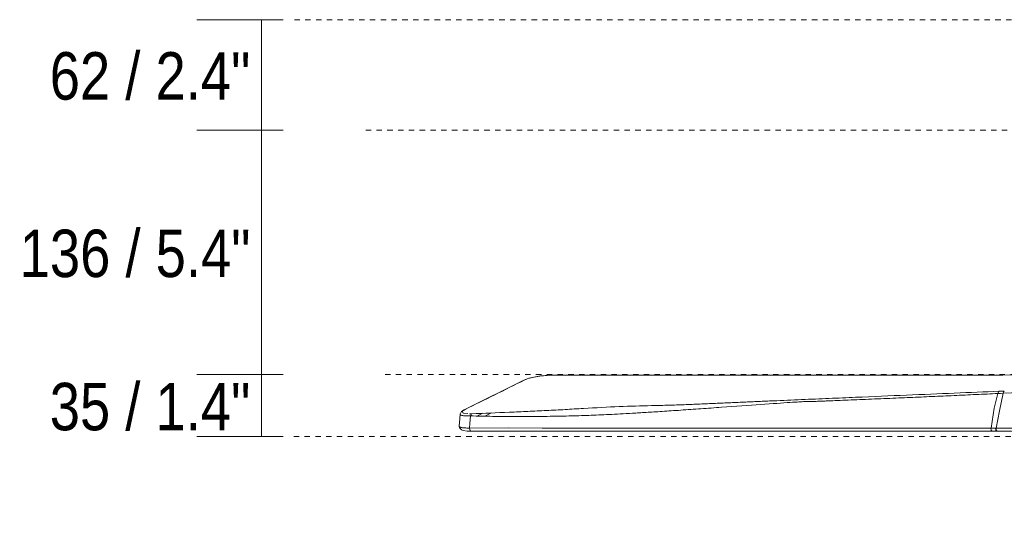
# Model space of a CAD drawing. Header units: millimetres. Extents: x 5789 to 11311, y 1488 to 7515.
# Tile 1 of 6: x 5789 to 6337, y 1720 to 2000. Entities that reach past the tile are written whole.
import ezdxf

# ---------------------------------------------------------------- set-up
doc = ezdxf.new("R2010")
doc.units = ezdxf.units.MM
doc.linetypes.add('Dash', pattern=[6, 3, -3])
for name, color, linetype, lineweight in [('Aparatos eléctricos', 7, 'Continuous', 9), ('Cotas', 7, 'Continuous', 9), ('Cotas-12', 7, 'Continuous', 9)]:
    doc.layers.add(name, color=color, linetype=linetype, lineweight=lineweight)
doc.layers.add('Lighthing Fixture Dim Grey Dash', color=7, linetype='Dash', lineweight=9, true_color=0xd2d2d2)
doc.styles.add('Arial Narrow', font='ARIALN.TTF', dxfattribs={"height": 26.4})
doc.dimstyles.new('FARO_-_2_2mm_Arial_Narrow_mm_Inch_Horiz', dxfattribs={"dimscale": 304.8, "dimtxt": 27.018578, "dimasz": 0, "dimexe": 0.11811, "dimexo": 0.0625, "dimgap": 0.019685, "dimtad": 3, "dimtih": 1, "dimtoh": 1, "dimdec": 0, "dimzin": 0, "dimdsep": 46, "dimtxsty": 'Arial Narrow', "dimblk1": 'NONE', "dimblk2": 'NONE', "dimsah": 1, "dimcen": 0.09, "dimadec": 0, "dimazin": 0, "dimtfac": 1, "dimtdec": 4, "dimtix": 1, "dimtmove": 0, "dimatfit": 3, "dimfxl": 0.03937, "dimfxlon": 1, "dimtvp": 1, "dimtolj": 1, "dimtzin": 0, "dimarcsym": 2})

# ---------------------------------------------------------------- blocks, each defined once
blk = doc.blocks.new('34277 - 34277 KLIM M Black_walnut fan-626849-Alzado_PDF')
at = {"color": 254, "lineweight": 9, "true_color": 0xcccccc}
for p, q in [((6069.63, 1799.41), (6036.48, 1782.97)), ((6070.11, 1799.52), (6069.35, 1799.21)), ((6036.93, 1783.09), (6036.03, 1782.53)), ((6036.09, 1782.65), (6036.93, 1783.09)), ((6036.27, 1781.03), (6038.5, 1780.75)), ((6043.88, 1779.49), (6046.82, 1780.96)), ((6048.25, 1779.48), (6051.59, 1781.14)), ((6039.38, 1780.72), (6040.49, 1780.71)), ((6039.42, 1772.7), (6039.65, 1771.35)), ((6039.65, 1771.35), (6040.16, 1770.96)), ((6040.16, 1770.96), (6330.31, 1770.95)), ((6040.17, 1770.96), (6040.34, 1771)), ((6049.46, 1771), (6044.9, 1771)), ((6253.42, 1770.99), (6248.88, 1770.99)), ((6271.77, 1770.99), (6267.02, 1770.99)), ((6289.69, 1770.99), (6280.62, 1770.99)), ((6330.31, 1770.95), (6332.87, 1770.95)), ((6331.22, 1770.99), (6330.49, 1770.99)), ((6332.87, 1770.95), (6333.15, 1770.95)), ((6333.15, 1770.95), (6441.15, 1770.47))]:
    blk.add_line(p, q, dxfattribs=at)
at = {"color": 254, "lineweight": 9, "true_color": 0xcccccc, "flags": 128}
for points in [[(6084.54, 1802.12), (6082.59, 1802.07), (6078.83, 1801.73), (6076.07, 1801.3), (6072.33, 1800.42), (6069.63, 1799.41)], [(6519.75, 1799.88), (6428.35, 1795.95), (6336.31, 1792.09)], [(6333.46, 1791.97), (6331.38, 1783.76), (6329.57, 1772.68)], [(6336.31, 1792.09), (6334.36, 1782.38), (6332.4, 1772.68)], [(6336.31, 1792.09), (6334.89, 1792.03), (6333.46, 1791.97)], [(6334.12, 1793.23), (6335.55, 1793.29), (6336.97, 1793.35)], [(6336.31, 1792.09), (6336.52, 1792.97), (6336.97, 1793.35)], [(6036.48, 1782.97), (6034.85, 1781.9), (6034.1, 1780.42)], [(6035.51, 1782.04), (6035.63, 1781.29), (6036.06, 1781.09)], [(6034.1, 1780.41), (6033.71, 1775.71), (6033.57, 1773.91)], [(6039.42, 1772.7), (6039.55, 1775.35), (6039.98, 1779.5)], [(6033.56, 1773.9), (6033.72, 1773), (6034.08, 1772.42), (6034.86, 1771.8), (6036.08, 1771.35), (6038, 1771.04), (6040.17, 1770.96)], [(6329.57, 1772.68), (6288.9, 1772.68), (6253.87, 1772.68), (6223.52, 1772.68), (6196.13, 1772.68), (6169.71, 1772.68), (6142.31, 1772.69), (6111.19, 1772.69), (6079.72, 1772.69), (6061.12, 1772.91), (6039.42, 1772.7)], [(6329.57, 1772.68), (6330.85, 1772.68), (6332.13, 1772.68)], [(6332.13, 1772.68), (6332.18, 1772.68), (6332.24, 1772.68), (6332.29, 1772.68), (6332.35, 1772.68), (6332.4, 1772.68)], [(6333.33, 1770.99), (6333.19, 1770.99), (6333.05, 1770.99)]]:
    blk.add_lwpolyline(points, dxfattribs=at)
at = {"color": 254, "lineweight": 9, "true_color": 0xcccccc}
for points in [[(6070.11, 1799.52), (6064.57, 1796.79), (6053.47, 1791.3), (6042.42, 1785.82), (6036.93, 1783.09)], [(6071.22, 1799.99), (6070.8, 1799.84), (6070.43, 1799.68), (6070.11, 1799.52)], [(6084.37, 1802.08), (6133.17, 1802.12), (6230.8, 1802.19), (6328.53, 1802.25), (6377.4, 1802.3)], [(6084.59, 1802.12), (6084.51, 1802.13), (6084.44, 1802.12), (6084.37, 1802.08)], [(6333.46, 1791.97), (6333.48, 1792.28), (6333.62, 1792.95), (6333.97, 1793.22), (6334.12, 1793.23)], [(6035.15, 1779.74), (6035.66, 1779.62), (6036.34, 1779.54), (6037.16, 1779.5)], [(6037.16, 1779.5), (6037.98, 1779.46), (6038.94, 1779.47), (6039.98, 1779.5)], [(6040.34, 1771), (6039.91, 1771), (6039.49, 1771.01), (6039.1, 1771.03)], [(6330.31, 1770.95), (6330.37, 1770.95), (6330.43, 1770.96), (6330.49, 1770.99)], [(6333.05, 1770.99), (6332.92, 1770.93), (6332.65, 1770.95), (6332.35, 1771.31), (6332.14, 1771.88), (6332.11, 1772.42), (6332.13, 1772.68)], [(6332.4, 1772.68), (6332.39, 1772.42), (6332.42, 1771.87), (6332.56, 1771.5), (6332.64, 1771.34)], [(6332.64, 1771.34), (6332.72, 1771.19), (6332.93, 1770.95), (6333.2, 1770.93), (6333.33, 1770.99)], [(6333.33, 1770.99), (6335.86, 1770.99), (6338.4, 1770.99), (6340.94, 1770.99)]]:
    blk.add_open_spline(points, degree=3, dxfattribs=at)
for points, knots in [([(6082.36, 1802.03), (6081.74, 1801.99), (6079.76, 1801.85), (6076.32, 1801.38), (6073.77, 1800.79), (6072.65, 1800.47), (6072.6, 1800.45)], [-0.8669814, -0.8669814, -0.8669814, -0.8669814, -0.75, -0.5, -0.25, -0.2371705, -0.2371705, -0.2371705, -0.2371705]), ([(6333.47, 1791.96), (6329.39, 1791.77), (6321.24, 1791.39), (6309, 1790.83), (6298.81, 1790.37), (6290.64, 1790.01), (6284.58, 1789.75), (6278.27, 1789.48), (6269.37, 1789.1), (6260.25, 1788.73), (6251.61, 1788.37), (6245.56, 1788.12), (6241.01, 1787.94), (6237.78, 1787.81), (6235.55, 1787.71), (6233.67, 1787.64), (6231.78, 1787.58), (6230.26, 1787.55), (6229.29, 1787.56), (6228.4, 1787.58), (6226.69, 1787.54), (6219.3, 1787.11), (6202.2, 1785.93), (6183.52, 1784.57), (6168.08, 1783.47), (6156.81, 1782.68), (6148.12, 1782.09), (6141.86, 1781.69), (6137.62, 1781.43), (6133.73, 1781.2), (6128.81, 1780.92), (6123.16, 1780.6), (6116.97, 1780.29), (6109.3, 1779.94), (6102.11, 1779.68), (6094.7, 1779.47), (6088.79, 1779.34), (6082.63, 1779.24), (6074.51, 1779.15), (6064.33, 1779.12), (6052.14, 1779.23), (6044.02, 1779.4), (6039.96, 1779.5)], [0, 0, 0, 0, 0.041667, 0.083333, 0.125, 0.145833, 0.166667, 0.1875, 0.208333, 0.25, 0.270833, 0.291667, 0.3125, 0.322917, 0.333333, 0.34375, 0.354167, 0.375, 0.395833, 0.416667, 0.458333, 0.5, 0.541667, 0.583333, 0.604167, 0.625, 0.645833, 0.65625, 0.666667, 0.677083, 0.6875, 0.708333, 0.729167, 0.75, 0.791667, 0.8125, 0.833333, 0.854167, 0.875, 0.916667, 0.958333, 1, 1, 1, 1]), ([(6334.12, 1793.23), (6326.06, 1792.9), (6309.4, 1792.2), (6282.78, 1791.07), (6259.21, 1790.07), (6239.48, 1789.22), (6224.21, 1788.57), (6211.05, 1788), (6200.28, 1787.54), (6192.06, 1787.19), (6183.67, 1786.82), (6175.11, 1786.44), (6166.46, 1786.06), (6157.75, 1785.7), (6149.15, 1785.42), (6137.74, 1785.14), (6122.97, 1784.79), (6106.27, 1783.86), (6094.24, 1783.14), (6087.35, 1782.74), (6082.21, 1782.48), (6077.08, 1782.23), (6070.19, 1781.9), (6058.08, 1781.37), (6047.56, 1780.96), (6040.49, 1780.71)], [-1, -1, -1, -1, -0.888889, -0.777778, -0.666667, -0.611111, -0.555556, -0.5, -0.472222, -0.444444, -0.416667, -0.388889, -0.361111, -0.333333, -0.305556, -0.277778, -0.222222, -0.166667, -0.138889, -0.125, -0.111111, -0.097222, -0.083333, -0.055556, 0, 0, 0, 0]), ([(6034.22, 1780.68), (6034.08, 1780.5), (6034.04, 1780.12), (6034.64, 1779.85), (6035.15, 1779.74)], [0.2479019, 0.2479019, 0.2479019, 0.2479019, 0.4, 0.5997777, 0.5997777, 0.5997777, 0.5997777]), ([(6039.98, 1779.5), (6040.01, 1779.56), (6040.06, 1779.68), (6040.13, 1779.86), (6040.19, 1779.99), (6040.23, 1780.11), (6040.26, 1780.28), (6040.28, 1780.44), (6040.32, 1780.56), (6040.4, 1780.69), (6040.46, 1780.7), (6040.49, 1780.71)], [0, 0, 0, 0, 0.125, 0.234375, 0.375, 0.484375, 0.5625, 0.625, 0.6875, 0.75, 1, 1, 1, 1]), ([(6039.42, 1772.7), (6038.91, 1772.7), (6037.92, 1772.73), (6036.59, 1772.81), (6035.45, 1772.9), (6034.55, 1773.05), (6033.92, 1773.32), (6033.58, 1773.64), (6033.55, 1773.9), (6033.59, 1774.04), (6033.6, 1774.05)], [0, 0, 0, 0, 0.1, 0.2, 0.3, 0.4, 0.5, 0.6, 0.7, 0.7101039, 0.7101039, 0.7101039, 0.7101039]), ([(6329.57, 1772.68), (6329.55, 1772.42), (6329.58, 1771.88), (6329.79, 1771.31), (6330.04, 1771), (6330.24, 1770.95), (6330.31, 1770.95)], [0, 0, 0, 0, 0.25, 0.5, 0.75, 0.8842993, 0.8842993, 0.8842993, 0.8842993]), ([(6440.43, 1772.23), (6436.18, 1772.28), (6429.98, 1772.34), (6422.05, 1772.41), (6416.25, 1772.45), (6410.71, 1772.48), (6405.41, 1772.51), (6400.18, 1772.54), (6394.89, 1772.56), (6389.5, 1772.58), (6384.13, 1772.6), (6378.74, 1772.61), (6373.36, 1772.63), (6367.88, 1772.64), (6362.33, 1772.65), (6356.85, 1772.66), (6351.58, 1772.67), (6346.56, 1772.67), (6340.05, 1772.68), (6335.4, 1772.68), (6332.4, 1772.68)], [0, 0, 0, 0, 0.1, 0.15, 0.2, 0.25, 0.3, 0.35, 0.4, 0.45, 0.5, 0.55, 0.6, 0.65, 0.7, 0.75, 0.8, 0.85, 0.9, 1, 1, 1, 1])]:
    blk.add_open_spline(points, degree=3, knots=knots, dxfattribs=at)
blk = doc.blocks.new('DIMBLOCK2-Alzado_PDF')
at = {"layer": 'Cotas-12', "color": 251, "true_color": 0x5b5b5b}
for p, q in [((5923.7, 2000), (5887.7, 2000)), ((5923.7, 2000), (5923.7, 1938.49)), ((5923.7, 2000), (5935.7, 2000)), ((5923.7, 1938.49), (5887.7, 1938.49)), ((5923.7, 1938.49), (5935.7, 1938.49))]:
    blk.add_line(p, q, dxfattribs=at)
at = {"layer": 'Cotas-12', "color": 0, "insert": (5805.77, 1981.92), "char_height": 26.4, "width": 134.3209, "attachment_point": 1, "line_spacing_factor": 0.974696, "style": 'Arial Narrow'}
blk.add_mtext('62 / 2.4"', dxfattribs=at)
blk = doc.blocks.new('_None')
blk = doc.blocks.new('DIMBLOCK3-Alzado_PDF')
at = {"layer": 'Cotas-12', "color": 251, "true_color": 0x5b5b5b}
for p, q in [((5923.7, 1938.49), (5887.7, 1938.49)), ((5923.7, 1938.49), (5923.7, 1802.49)), ((5923.7, 1938.49), (5935.7, 1938.49)), ((5923.7, 1802.49), (5887.7, 1802.49)), ((5923.7, 1802.49), (5935.7, 1802.49))]:
    blk.add_line(p, q, dxfattribs=at)
at = {"layer": 'Cotas-12', "color": 0, "insert": (5789.04, 1883.17), "char_height": 26.4, "width": 154.3919, "attachment_point": 1, "line_spacing_factor": 0.974696, "style": 'Arial Narrow'}
blk.add_mtext('136 / 5.4"', dxfattribs=at)
blk = doc.blocks.new('DIMBLOCK4-Alzado_PDF')
at = {"layer": 'Cotas-12', "color": 251, "true_color": 0x5b5b5b}
for p, q in [((5923.7, 1802.49), (5887.7, 1802.49)), ((5923.7, 1802.49), (5923.7, 1767.96)), ((5923.7, 1802.49), (5935.7, 1802.49)), ((5923.7, 1767.96), (5887.7, 1767.96)), ((5923.7, 1767.96), (5935.7, 1767.96))]:
    blk.add_line(p, q, dxfattribs=at)
at = {"layer": 'Cotas-12', "color": 0, "insert": (5805.77, 1797.9), "char_height": 26.4, "width": 134.3209, "attachment_point": 1, "line_spacing_factor": 0.974696, "style": 'Arial Narrow'}
blk.add_mtext('35 / 1.4"', dxfattribs=at)

msp = doc.modelspace()

# ---------------------------------------------------------------- linework, layer by layer
at = {"layer": 'Lighthing Fixture Dim Grey Dash'}
for p, q in [((6394.95, 2000), (5939.21, 2000)), ((6536.61, 1938.49), (5981.61, 1938.49)), ((6541.35, 1802.49), (5989.4, 1802.49)), ((6526.57, 1767.96), (5940.7, 1767.96))]:
    msp.add_line(p, q, dxfattribs=at)

# ---------------------------------------------------------------- block references
at = {"layer": 'Aparatos eléctricos'}
msp.add_blockref('34277 - 34277 KLIM M Black_walnut fan-626849-Alzado_PDF', (0, 0), dxfattribs=at)

# ---------------------------------------------------------------- dimensions: what is measured, and where the dimension line sits
at = {"layer": 'Cotas', "color": 251, "true_color": 0x5b5b5b}
for base, p1, p2, override, picture, middle in [((5923.7, 1938.49), (5935.7, 2000), (5935.7, 1938.49), {"dimpost": '<>', "dimfxl": 61.506273}, 'DIMBLOCK2-Alzado_PDF', (5850.75, 1969.25)), ((5923.7, 1802.49), (5935.7, 1938.49), (5935.7, 1802.49), {"dimpost": '<>', "dimfxl": 136.000755}, 'DIMBLOCK3-Alzado_PDF', (5843.42, 1870.49)), ((5923.7, 1767.96), (5935.7, 1802.49), (5935.7, 1767.96), {"dimpost": '<>', "dimfxl": 34.528936}, 'DIMBLOCK4-Alzado_PDF', (5850.81, 1785.23))]:
    dim = msp.add_linear_dim(base=base, p1=p1, p2=p2, angle=90, dimstyle='FARO_-_2_2mm_Arial_Narrow_mm_Inch_Horiz', override=override, dxfattribs=at)
    dim.commit()
    dim.dimension.update_dxf_attribs({"geometry": picture, "text_midpoint": middle})

doc.saveas('drawing.dxf')
